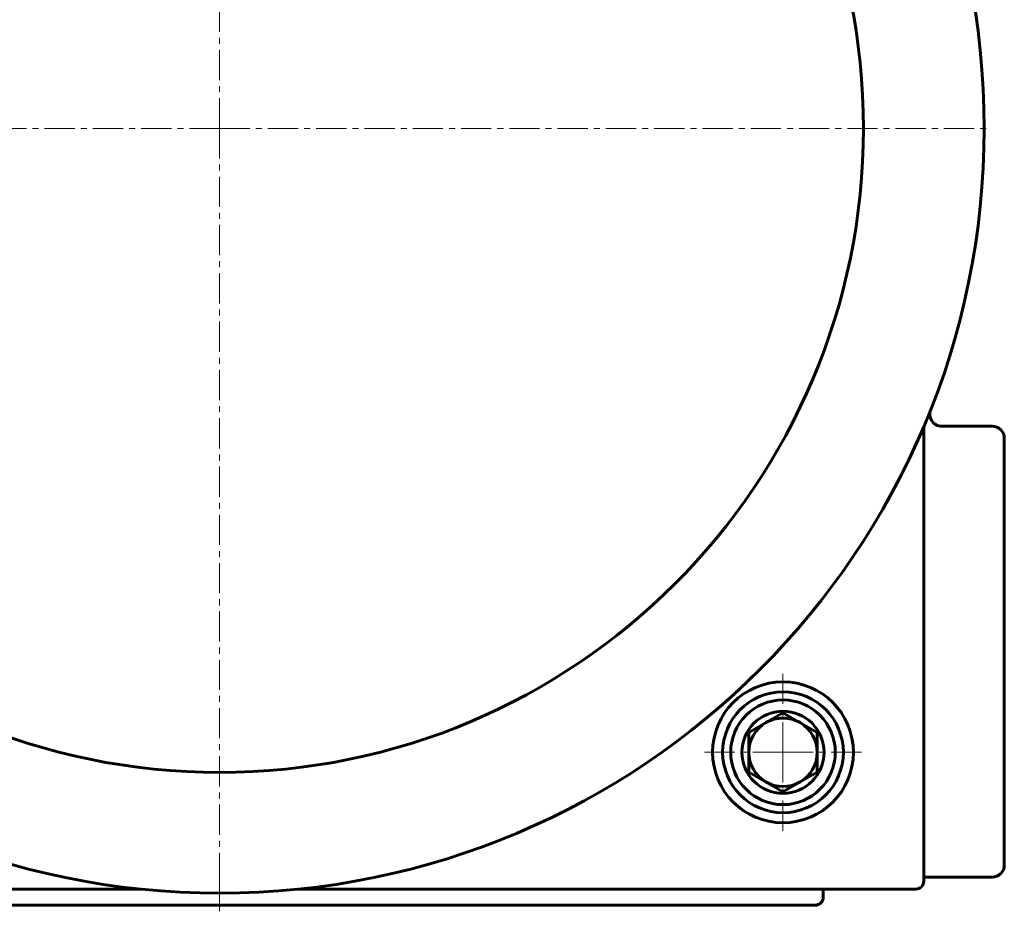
# Model space of a CAD drawing. Header units: millimetres. Extents: x -462 to 920, y -222 to 222.
# Tile 9 of 14: x 667 to 912, y -222 to 0. Entities that reach past the tile are written whole.
import ezdxf

# ---------------------------------------------------------------- set-up
doc = ezdxf.new("R2010")
doc.units = ezdxf.units.MM
doc.linetypes.add('K5LT_AXLED', pattern=[12, 7.5, -1.5, 1.5, -1.5])
doc.linetypes.add('K5LT_BASIC', pattern=[0])
doc.layers.add('Системный слой (1)', color=7, linetype='Continuous', true_color=0x6c6c6c)

# ---------------------------------------------------------------- blocks, each defined once
blk = doc.blocks.new('U68')
at = {"layer": 'Системный слой (1)', "color": 30, "linetype": 'K5LT_AXLED', "lineweight": 18, "true_color": 0xff8000}
for q in [(716.74, 165), (524.74, -27), (908.74, -27), (716.74, -219)]:
    blk.add_line((716.74, -27), q, dxfattribs=at)
blk = doc.blocks.new('U69')
at = {"layer": 'Системный слой (1)', "color": 30, "linetype": 'K5LT_AXLED', "lineweight": 18, "true_color": 0xff8000}
for q in [(856.74, -162.5), (837.24, -182), (876.24, -182), (856.74, -201.5)]:
    blk.add_line((856.74, -182), q, dxfattribs=at)

msp = doc.modelspace()

# ---------------------------------------------------------------- linework, layer by layer
at = {"layer": 'Системный слой (1)', "color": 150, "linetype": 'K5LT_BASIC', "lineweight": 60, "true_color": 0x0080ff}
for p, q in [((891.74, -214), (891.74, -100.99)), ((908.74, -100.99), (896.21, -100.99)), ((911.74, -210), (911.74, -103.99)), ((856.74, -172.19), (848.24, -177.09)), ((865.24, -177.09), (856.74, -172.19)), ((848.24, -177.09), (848.24, -186.91)), ((865.24, -186.91), (865.24, -177.09)), ((848.24, -186.91), (856.74, -191.81)), ((856.74, -191.81), (865.24, -186.91)), ((891.74, -213), (908.74, -213)), ((543.74, -216), (697.27, -216)), ((736.21, -216), (889.74, -216)), ((866.74, -216), (866.74, -218)), ((864.74, -220), (568.74, -220))]:
    msp.add_line(p, q, dxfattribs=at)
at = {"layer": 'Системный слой (1)', "color": 30, "linetype": 'K5LT_AXLED', "lineweight": 18, "true_color": 0xff8000}
msp.add_line((716.74, -214), (716.74, -222), dxfattribs=at)
at = {"layer": 'Системный слой (1)', "color": 150, "linetype": 'K5LT_BASIC', "lineweight": 60, "true_color": 0x0080ff}
for centre, radius in [((716.74, -27), 190), ((716.74, -27), 160), ((856.74, -182), 17.5), ((856.74, -182), 15), ((856.74, -182), 13), ((856.74, -182), 10.2)]:
    msp.add_circle(centre, radius, dxfattribs=at)
for centre, radius, start, end in [((896.21, -97.99), 3, 158.4175, 270), ((908.74, -103.99), 3, 0, 90), ((856.74, -182), 8.5, 90, 120), ((856.74, -182), 8.5, 60, 90), ((856.74, -182), 8.5, 120, 180), ((856.74, -182), 8.5, 0, 60), ((856.74, -182), 8.5, 180, 240), ((856.74, -182), 8.5, 300, 0), ((856.74, -182), 8.5, 240, 300), ((908.74, -210), 3, 270, 0), ((889.74, -214), 2, 270, 0), ((864.74, -218), 2, 270, 0)]:
    msp.add_arc(centre, radius, start, end, dxfattribs=at)

# ---------------------------------------------------------------- block references
at = {"layer": 'Системный слой (1)'}
for name in ['U68', 'U69']:
    msp.add_blockref(name, (0, 0), dxfattribs=at)

doc.saveas('drawing.dxf')
